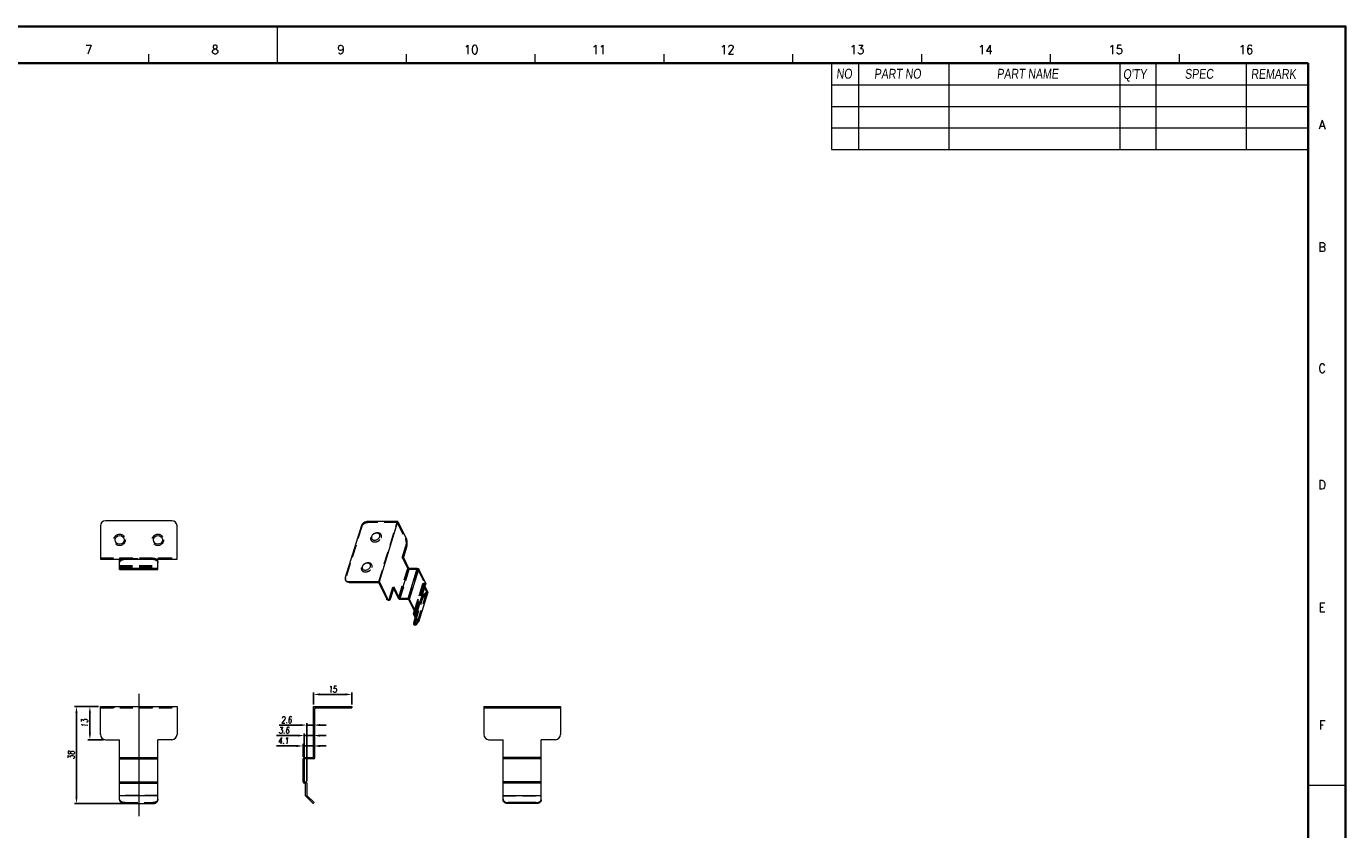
# Model space of a CAD drawing. Header units: millimetres. Extents: x 4065 to 8083, y -652 to 5416.
# Tile 90 of 256: x 7552 to 8069, y 466 to 781. Entities that reach past the tile are written whole.
import ezdxf
from ezdxf.enums import TextEntityAlignment as Align

# ---------------------------------------------------------------- set-up
doc = ezdxf.new("R2010")
doc.units = ezdxf.units.MM
doc.header["$LTSCALE"] = 0.8
doc.header["$PDMODE"] = 3
doc.header["$PDSIZE"] = 0.3125
doc.linetypes.add('HIDDEN', pattern=[9.525, 6.35, -3.175])
doc.layers.get('0').update_dxf_attribs({"linetype": 'CONTINUOUS', "lineweight": 0})
doc.layers.get('Defpoints').update_dxf_attribs({"linetype": 'CONTINUOUS', "lineweight": 0})
doc.layers.add('2', color=3, linetype='CONTINUOUS', lineweight=0)
doc.layers.add('3', color=5, linetype='HIDDEN', lineweight=0)
doc.styles.get("Standard").update_dxf_attribs({"font": 'romans.shx', "width": 0.8, "oblique": 5, "bigfont": 'whgtxt.shx'})
doc.dimstyles.get("Standard").update_dxf_attribs({"dimtxt": 2.5, "dimasz": 2.5, "dimexe": 0.8, "dimexo": 0.8, "dimgap": 0.8, "dimtad": 1, "dimdsep": 46, "dimtxsty": 'Standard', "dimcen": 0, "dimclrd": 3, "dimclre": 3, "dimclrt": 3, "dimazin": 0, "dimtp": 0.001, "dimtm": 0.001, "dimtfac": 1, "dimtmove": 0, "dimatfit": 3, "dimfxl": 0, "dimtolj": 1, "dimarcsym": 0})

# ---------------------------------------------------------------- blocks, each defined once
blk = doc.blocks.new('*D699')
at = {"layer": '2', "color": 3, "lineweight": -2}
for p, q in [((7580.44, 514.26), (7571.04, 514.26)), ((7571.84, 478.76), (7571.84, 511.76)), ((7589.94, 476.26), (7571.04, 476.26))]:
    blk.add_line(p, q, dxfattribs=at)
at = {"layer": '2', "color": 3}
for points in [[(7571.43, 511.76), (7572.26, 511.76), (7571.84, 514.26)], [(7571.43, 478.76), (7572.26, 478.76), (7571.84, 476.26)]]:
    blk.add_solid(points, dxfattribs=at)
at = {"layer": 'Defpoints', "color": 0}
for p in [(7571.84, 514.26), (7581.24, 514.26), (7590.74, 476.26)]:
    blk.add_point(p, dxfattribs=at)
at = {"layer": '2', "color": 3, "insert": (7569.79, 495.26), "char_height": 2.5, "attachment_point": 5, "rotation": 90}
blk.add_mtext('\\A1;38', dxfattribs=at)
blk = doc.blocks.new('*D700')
at = {"layer": '2', "color": 3, "lineweight": -2}
for p, q in [((7580.44, 514.26), (7576.3, 514.26)), ((7577.1, 511.76), (7577.1, 503.76)), ((7582.44, 501.26), (7576.3, 501.26))]:
    blk.add_line(p, q, dxfattribs=at)
at = {"layer": '2', "color": 3}
for points in [[(7576.69, 511.76), (7577.52, 511.76), (7577.1, 514.26)], [(7576.69, 503.76), (7577.52, 503.76), (7577.1, 501.26)]]:
    blk.add_solid(points, dxfattribs=at)
at = {"layer": 'Defpoints', "color": 0}
for p in [(7581.24, 514.26), (7577.1, 501.26), (7583.24, 501.26)]:
    blk.add_point(p, dxfattribs=at)
at = {"layer": '2', "color": 3, "insert": (7575.05, 507.76), "char_height": 2.5, "attachment_point": 5, "rotation": 90}
blk.add_mtext('\\A1;13', dxfattribs=at)
blk = doc.blocks.new('*D702')
at = {"layer": '2', "color": 3, "lineweight": -2}
for p, q in [((7659.58, 506.98), (7651.2, 506.98)), ((7662.08, 485.06), (7662.08, 507.78)), ((7664.68, 506.98), (7662.08, 506.98)), ((7664.68, 495.06), (7664.68, 507.78)), ((7667.18, 506.98), (7669.68, 506.98))]:
    blk.add_line(p, q, dxfattribs=at)
at = {"layer": '2', "color": 3}
for points in [[(7659.58, 507.4), (7659.58, 506.56), (7662.08, 506.98)], [(7667.18, 507.4), (7667.18, 506.56), (7664.68, 506.98)]]:
    blk.add_solid(points, dxfattribs=at)
at = {"layer": 'Defpoints', "color": 0}
for p in [(7662.08, 506.98), (7664.68, 494.26), (7662.08, 484.26)]:
    blk.add_point(p, dxfattribs=at)
at = {"layer": '2', "color": 3, "insert": (7654.14, 509.03), "char_height": 2.5, "attachment_point": 5}
blk.add_mtext('\\A1;2.6', dxfattribs=at)
blk = doc.blocks.new('*D703')
at = {"layer": '2', "color": 3, "lineweight": -2}
for p, q in [((7658.58, 502.87), (7650.24, 502.87)), ((7661.08, 494.56), (7661.08, 503.67)), ((7664.68, 502.87), (7661.08, 502.87)), ((7664.68, 495.06), (7664.68, 503.67)), ((7667.18, 502.87), (7669.68, 502.87))]:
    blk.add_line(p, q, dxfattribs=at)
at = {"layer": '2', "color": 3}
for points in [[(7658.58, 503.29), (7658.58, 502.46), (7661.08, 502.87)], [(7667.18, 503.29), (7667.18, 502.46), (7664.68, 502.87)]]:
    blk.add_solid(points, dxfattribs=at)
at = {"layer": 'Defpoints', "color": 0}
for p in [(7661.08, 502.87), (7661.08, 493.76), (7664.68, 494.26)]:
    blk.add_point(p, dxfattribs=at)
at = {"layer": '2', "color": 3, "insert": (7653.16, 504.92), "char_height": 2.5, "attachment_point": 5}
blk.add_mtext('\\A1;3.6', dxfattribs=at)
blk = doc.blocks.new('*D704')
at = {"layer": '2', "color": 3, "lineweight": -2}
for p, q in [((7658.08, 498.81), (7650.21, 498.81)), ((7660.58, 494.56), (7660.58, 499.61)), ((7664.68, 498.81), (7660.58, 498.81)), ((7664.68, 495.06), (7664.68, 499.61)), ((7667.18, 498.81), (7669.68, 498.81))]:
    blk.add_line(p, q, dxfattribs=at)
at = {"layer": '2', "color": 3}
for points in [[(7658.08, 499.22), (7658.08, 498.39), (7660.58, 498.81)], [(7667.18, 499.22), (7667.18, 498.39), (7664.68, 498.81)]]:
    blk.add_solid(points, dxfattribs=at)
at = {"layer": 'Defpoints', "color": 0}
for p in [(7660.58, 498.81), (7660.58, 493.76), (7664.68, 494.26)]:
    blk.add_point(p, dxfattribs=at)
at = {"layer": '2', "color": 3, "insert": (7652.9, 500.86), "char_height": 2.5, "attachment_point": 5}
blk.add_mtext('\\A1;4.1', dxfattribs=at)
blk = doc.blocks.new('*D708')
at = {"layer": '2', "color": 3, "lineweight": -2}
for p, q in [((7664.68, 515.06), (7664.68, 519.78)), ((7667.18, 518.98), (7677.18, 518.98)), ((7679.68, 515.06), (7679.68, 519.78))]:
    blk.add_line(p, q, dxfattribs=at)
at = {"layer": '2', "color": 3}
for points in [[(7667.18, 519.4), (7667.18, 518.57), (7664.68, 518.98)], [(7677.18, 519.4), (7677.18, 518.57), (7679.68, 518.98)]]:
    blk.add_solid(points, dxfattribs=at)
at = {"layer": 'Defpoints', "color": 0}
for p in [(7679.68, 518.98), (7664.68, 514.26), (7679.68, 514.26)]:
    blk.add_point(p, dxfattribs=at)
at = {"layer": '2', "color": 3, "insert": (7672.18, 521.03), "char_height": 2.5, "attachment_point": 5}
blk.add_mtext('\\A1;15', dxfattribs=at)

msp = doc.modelspace()

# ---------------------------------------------------------------- linework, layer by layer
at = {"color": 7, "linetype": 'Continuous'}
for p, q in [((7650.609, 766.092), (7650.609, 780.203)), ((7600.163, 766.092), (7600.163, 769.62)), ((7701.055, 766.092), (7701.055, 769.62)), ((7751.502, 766.092), (7751.502, 769.62)), ((7801.948, 766.092), (7801.948, 769.62)), ((7852.394, 766.092), (7852.394, 769.62)), ((7902.84, 766.092), (7902.84, 769.62)), ((7953.286, 766.092), (7953.286, 769.62)), ((8003.733, 766.092), (8003.733, 769.62)), ((8054.179, 483.523), (8068.29, 483.523))]:
    msp.add_line(p, q, dxfattribs=at)
at = {"color": 7, "linetype": 'Continuous', "lineweight": 35}
for p in [(7247.04, 766.092), (8054.179, 200.953)]:
    msp.add_line(p, (8054.179, 766.092), dxfattribs=at)
for p, q in [((7867.563, 766.092), (7867.563, 732.375)), ((7878.146, 766.092), (7878.146, 732.375)), ((7867.563, 732.375), (8054.179, 732.375)), ((7581.241, 584.998), (7581.241, 571.998)), ((7609.241, 586.998), (7583.241, 586.998)), ((7611.241, 571.998), (7611.241, 584.998)), ((7683.427, 585.074), (7677.133, 564.707)), ((7697.727, 586.641), (7685.753, 586.641)), ((7690.465, 563.141), (7697.727, 586.641)), ((7697.727, 586.641), (7701.082, 579.803)), ((7701.208, 576.993), (7699.877, 572.685)), ((7581.241, 571.998), (7611.241, 571.998)), ((7588.741, 567.898), (7588.741, 571.998)), ((7588.741, 568.398), (7603.741, 568.398)), ((7603.741, 567.898), (7603.741, 571.998)), ((7698.381, 556.583), (7702.012, 568.333)), ((7702.012, 568.333), (7699.877, 572.685)), ((7701.697, 556.583), (7705.328, 568.333)), ((7705.328, 568.333), (7702.012, 568.333)), ((7588.741, 567.898), (7603.741, 567.898)), ((7677.18, 563.826), (7677.332, 563.515)), ((7678.491, 563.141), (7678.644, 562.83)), ((7678.491, 563.141), (7690.465, 563.141)), ((7693.82, 556.303), (7690.465, 563.141)), ((7702.31, 556.273), (7705.941, 568.023)), ((7708.687, 562.428), (7705.941, 568.023)), ((7678.644, 562.83), (7690.157, 562.83)), ((7690.157, 562.83), (7693.36, 556.303)), ((7694.915, 556.626), (7696.246, 560.935)), ((7697.921, 556.583), (7696.068, 560.359)), ((7698.381, 556.583), (7696.246, 560.935)), ((7705.056, 550.678), (7708.687, 562.428)), ((7705.073, 550.531), (7708.704, 562.28)), ((7709.443, 559.009), (7705.812, 547.259)), ((7709.443, 559.009), (7708.369, 561.198)), ((7693.36, 556.303), (7693.82, 556.303)), ((7693.844, 555.87), (7694.305, 555.87)), ((7701.697, 556.583), (7698.381, 556.583)), ((7698.534, 556.273), (7701.85, 556.273)), ((7701.85, 556.273), (7704.595, 550.678)), ((7705.056, 550.678), (7702.31, 556.273)), ((7703.809, 550.515), (7704.144, 551.598)), ((7703.826, 550.367), (7705.289, 547.388)), ((7704.015, 547.181), (7704.546, 548.901)), ((7704.134, 550.678), (7704.312, 551.254)), ((7704.595, 550.678), (7704.134, 550.678)), ((7704.287, 550.367), (7704.748, 550.367)), ((7705.812, 547.259), (7704.287, 550.367)), ((7703.982, 546.276), (7704.415, 546.056)), ((7705.289, 547.388), (7704.402, 546.493)), ((7704.402, 546.493), (7704.835, 546.274)), ((7704.835, 546.274), (7705.812, 547.259)), ((7581.241, 503.258), (7581.241, 514.258)), ((7581.241, 514.258), (7611.241, 514.258)), ((7611.241, 514.258), (7611.241, 503.258)), ((7664.678, 494.258), (7664.678, 514.258)), ((7664.678, 514.258), (7679.678, 514.258)), ((7665.178, 494.258), (7665.178, 513.758)), ((7665.178, 513.758), (7679.678, 513.758)), ((7677.678, 514.258), (7677.678, 513.758)), ((7679.678, 514.258), (7679.678, 513.758)), ((7731.387, 514.258), (7731.387, 503.258)), ((7731.387, 514.258), (7761.387, 514.258)), ((7731.387, 513.758), (7761.387, 513.758)), ((7733.387, 514.258), (7733.387, 513.758)), ((7759.387, 514.258), (7759.387, 513.758)), ((7761.387, 514.258), (7761.387, 503.258)), ((7583.241, 501.258), (7588.741, 501.258)), ((7588.741, 477.672), (7588.741, 501.258)), ((7609.241, 501.258), (7603.741, 501.258)), ((7603.741, 477.672), (7603.741, 501.258)), ((7664.678, 503.258), (7665.178, 503.258)), ((7664.678, 501.258), (7665.178, 501.258)), ((7733.387, 501.258), (7738.887, 501.258)), ((7738.887, 477.672), (7738.887, 501.258)), ((7759.387, 501.258), (7753.887, 501.258)), ((7753.887, 477.672), (7753.887, 501.258)), ((7588.741, 494.258), (7603.741, 494.258)), ((7588.741, 493.758), (7603.741, 493.758)), ((7660.578, 484.758), (7660.578, 493.758)), ((7661.078, 494.258), (7664.678, 494.258)), ((7661.078, 493.758), (7661.078, 484.758)), ((7664.678, 493.758), (7661.078, 493.758)), ((7753.887, 494.258), (7738.887, 494.258)), ((7753.887, 493.758), (7738.887, 493.758)), ((7588.741, 484.758), (7603.741, 484.758)), ((7588.741, 484.258), (7603.741, 484.258)), ((7661.078, 484.758), (7661.578, 484.758)), ((7661.578, 484.258), (7661.078, 484.258)), ((7661.578, 479.258), (7661.578, 484.258)), ((7662.078, 484.258), (7662.078, 479.465)), ((7753.887, 484.758), (7738.887, 484.758)), ((7753.887, 484.258), (7738.887, 484.258)), ((7603.741, 479.258), (7588.741, 479.258)), ((7590.741, 476.258), (7601.741, 476.258)), ((7664.578, 476.258), (7661.578, 479.258)), ((7662.078, 479.465), (7664.931, 476.612)), ((7663.164, 477.672), (7663.517, 478.026)), ((7664.578, 476.258), (7664.931, 476.612)), ((7738.887, 479.465), (7753.887, 479.465)), ((7751.887, 476.612), (7740.887, 476.612)), ((7740.887, 476.258), (7740.887, 476.612)), ((7751.887, 476.258), (7740.887, 476.258)), ((7751.887, 476.612), (7751.887, 476.258))]:
    msp.add_line(p, q)
at = {"color": 7}
for p, q in [((7913.423, 766.092), (7913.423, 732.375)), ((7980.45, 766.092), (7980.45, 732.375)), ((7994.561, 766.092), (7994.561, 732.375)), ((8029.838, 766.092), (8029.838, 732.375)), ((7867.563, 757.625), (8054.179, 757.625)), ((7867.563, 749.159), (8054.179, 749.159)), ((7867.563, 740.841), (8054.179, 740.841))]:
    msp.add_line(p, q, dxfattribs=at)
at = {"color": 7, "linetype": 'Continuous', "lineweight": 35}
msp.add_lwpolyline([(7228.845, 780.523), (7228.845, 186.523), (8068.845, 186.523), (8068.845, 780.523)], close=True, dxfattribs=at)
for centre in [(7588.741, 579.498), (7603.741, 579.498)]:
    msp.add_circle(centre, 1.75)
for centre, radius, start, end in [((7583.241, 584.998), 2, 90, 180), ((7609.241, 584.998), 2, 0, 90), ((7678.192, 564.349), 1.143, 224.31696, 229.35972), ((7583.241, 503.258), 2, 180, 270), ((7609.241, 503.258), 2, 270, 0), ((7733.387, 503.258), 2, 180, 270), ((7759.387, 503.258), 2, 270, 0), ((7661.078, 493.758), 0.5, 90, 180), ((7664.678, 494.258), 0.5, 270, 0), ((7661.078, 484.758), 0.5, 180, 270), ((7661.578, 484.258), 0.5, 0, 90), ((7739.947, 478.036), 1.061, 197.84847, 198.52238), ((7752.827, 478.036), 1.061, 341.47762, 342.15153)]:
    msp.add_arc(centre, radius, start, end)
for points, start_tangent, end_tangent in [([(7685.753, 586.641), (7685.331, 586.601), (7684.906, 586.485), (7684.499, 586.299), (7684.131, 586.051), (7683.819, 585.754), (7683.581, 585.422), (7683.427, 585.074)], (-1, 0), (-0.2952474, -0.9554208)), ([(7687.392, 580.766), (7687.337, 580.438), (7687.379, 580.129), (7687.516, 579.857), (7687.739, 579.637), (7688.036, 579.484), (7688.389, 579.405), (7688.777, 579.405), (7689.179, 579.484), (7689.57, 579.637), (7689.929, 579.857), (7690.234, 580.129), (7690.467, 580.438), (7690.615, 580.766)], (-0.2952474, -0.9554208), (0.2952474, 0.9554208)), ([(7690.615, 580.766), (7690.67, 581.094), (7690.628, 581.403), (7690.491, 581.675), (7690.268, 581.894), (7689.971, 582.047), (7689.618, 582.126), (7689.23, 582.126), (7688.828, 582.047), (7688.437, 581.894), (7688.078, 581.675), (7687.773, 581.403), (7687.54, 581.094), (7687.392, 580.766)], (0.2952474, 0.9554208), (-0.2952474, -0.9554208)), ([(7701.208, 576.993), (7701.301, 577.373), (7701.358, 577.796), (7701.377, 578.241), (7701.357, 578.686), (7701.299, 579.108), (7701.206, 579.487), (7701.082, 579.803)], (0.2952474, 0.9554208), (-0.4405427, 0.8977317)), ([(7683.761, 569.016), (7683.706, 568.688), (7683.748, 568.379), (7683.885, 568.107), (7684.108, 567.888), (7684.405, 567.734), (7684.758, 567.655), (7685.146, 567.655), (7685.548, 567.734), (7685.939, 567.888), (7686.298, 568.107), (7686.603, 568.379), (7686.836, 568.688), (7686.984, 569.016)], (-0.2952474, -0.9554208), (0.2952474, 0.9554208)), ([(7686.984, 569.016), (7687.039, 569.344), (7686.997, 569.653), (7686.86, 569.925), (7686.637, 570.144), (7686.34, 570.297), (7685.987, 570.377), (7685.599, 570.377), (7685.197, 570.297), (7684.806, 570.144), (7684.447, 569.925), (7684.142, 569.653), (7683.909, 569.344), (7683.761, 569.016)], (0.2952474, 0.9554208), (-0.2952474, -0.9554208)), ([(7705.328, 568.333), (7705.478, 568.318), (7705.628, 568.274), (7705.764, 568.205), (7705.871, 568.119), (7705.941, 568.023)], (1, 0), (0.4405427, -0.8977317)), ([(7677.133, 564.707), (7677.072, 564.359), (7677.106, 564.028), (7677.18, 563.826)], (-0.2952474, -0.9554208), (0.4401753, -0.8979119)), ([(7677.18, 563.826), (7677.233, 563.731), (7677.375, 563.551)], (0.4401753, -0.8979119), (0.6984843, -0.7156254)), ([(7678.644, 562.83), (7678.246, 562.869), (7677.892, 562.985), (7677.601, 563.172), (7677.386, 563.42), (7677.333, 563.515)], (-1, 0), (-0.4401753, 0.8979119)), ([(7677.448, 563.483), (7677.74, 563.296), (7678.093, 563.18), (7678.491, 563.141)], (0.7586986, -0.6514418), (1, 0)), ([(7708.687, 562.428), (7708.711, 562.332), (7708.703, 562.28)], (0.4405427, -0.8977317), (-0.2928676, -0.956153)), ([(7693.844, 555.87), (7693.673, 555.919), (7693.508, 556.066), (7693.36, 556.303)], (-0.9999996, 0.0009059), (-0.4405427, 0.8977317)), ([(7693.82, 556.303), (7693.968, 556.066), (7694.133, 555.919), (7694.305, 555.87)], (0.4405427, -0.8977317), (0.9999996, -0.0009059)), ([(7694.305, 555.87), (7694.306, 555.87), (7694.48, 555.921), (7694.644, 556.07), (7694.792, 556.309), (7694.915, 556.626)], (0.9999996, -0.0009059), (0.2952474, 0.9554208)), ([(7697.921, 556.583), (7697.99, 556.487), (7698.098, 556.401), (7698.234, 556.332), (7698.384, 556.288), (7698.534, 556.273)], (0.4405427, -0.8977317), (1, 0)), ([(7702.31, 556.273), (7702.24, 556.369), (7702.133, 556.455), (7701.997, 556.524), (7701.847, 556.568), (7701.697, 556.583)], (-0.4405427, 0.8977317), (-1, 0)), ([(7703.81, 550.515), (7703.802, 550.463), (7703.826, 550.367)], (-0.2928676, -0.956153), (0.4405427, -0.8977317)), ([(7704.134, 550.678), (7704, 550.663), (7703.893, 550.619), (7703.825, 550.55), (7703.81, 550.515)], (-1, 0), (-0.2928676, -0.956153)), ([(7704.748, 550.367), (7704.882, 550.383), (7704.989, 550.427), (7705.057, 550.496), (7705.072, 550.531)], (1, 0), (0.2928676, 0.956153)), ([(7705.072, 550.531), (7705.08, 550.582), (7705.056, 550.678)], (0.2928676, 0.956153), (-0.4405427, 0.8977317)), ([(7704.015, 547.181), (7703.929, 546.854), (7703.891, 546.588), (7703.903, 546.396), (7703.964, 546.287), (7703.982, 546.277)], (-0.2952474, -0.9554208), (0.9145792, -0.4044069)), ([(7703.982, 546.277), (7704.072, 546.267), (7704.22, 546.337), (7704.402, 546.493)], (0.9145792, -0.4044069), (0.7039053, 0.7102938)), ([(7704.835, 546.274), (7704.654, 546.117), (7704.505, 546.047), (7704.415, 546.057)], (-0.7039053, -0.7102938), (-0.9145792, 0.4044069)), ([(7588.741, 477.672), (7588.791, 477.358), (7588.939, 477.059), (7589.177, 476.791), (7589.494, 476.567), (7589.873, 476.398), (7590.296, 476.294), (7590.741, 476.258)], (0, -1), (1, 0)), ([(7601.741, 476.258), (7602.186, 476.294), (7602.609, 476.398), (7602.988, 476.567), (7603.305, 476.791), (7603.543, 477.059), (7603.691, 477.358), (7603.741, 477.672)], (1, 0), (0, 1)), ([(7738.887, 478.026), (7738.937, 477.711)], (0, -1), (0.3064938, -0.9518727)), ([(7740.887, 476.258), (7740.442, 476.294), (7740.019, 476.398), (7739.64, 476.567), (7739.323, 476.791), (7739.085, 477.059), (7738.937, 477.358), (7738.887, 477.672)], (-1, 0), (0, 1)), ([(7738.941, 477.699), (7739.085, 477.412), (7739.323, 477.144), (7739.64, 476.92), (7740.019, 476.752), (7740.442, 476.647), (7740.887, 476.612)], (0.3176681, -0.948202), (1, 0)), ([(7751.887, 476.612), (7752.332, 476.647), (7752.755, 476.752), (7753.134, 476.92), (7753.451, 477.144), (7753.689, 477.412), (7753.833, 477.699)], (1, 0), (0.3176681, 0.948202)), ([(7753.887, 477.672), (7753.837, 477.358), (7753.689, 477.059), (7753.451, 476.791), (7753.134, 476.567), (7752.755, 476.398), (7752.332, 476.294), (7751.887, 476.258)], (0, -1), (-1, 0)), ([(7753.837, 477.711), (7753.887, 478.026)], (0.3064938, 0.9518727), (0, 1))]:
    msp.add_spline(points, degree=3, dxfattribs=dict(start_tangent=start_tangent, end_tangent=end_tangent))
at = {"layer": '2'}
msp.add_line((7596.241, 519.258), (7596.241, 471.258), dxfattribs=at)
at = {"layer": '3'}
for p, q in [((7683.579, 584.763), (7677.286, 564.397)), ((7683.427, 585.074), (7683.579, 584.763)), ((7685.753, 586.641), (7685.906, 586.33)), ((7697.419, 586.33), (7685.906, 586.33)), ((7690.157, 562.83), (7697.419, 586.33)), ((7697.419, 586.33), (7700.622, 579.803)), ((7701.082, 579.803), (7700.622, 579.803)), ((7700.748, 576.993), (7699.416, 572.685)), ((7701.208, 576.993), (7700.748, 576.993)), ((7581.241, 572.498), (7611.241, 572.498)), ((7583.241, 572.498), (7583.241, 571.998)), ((7588.741, 572.498), (7588.741, 571.998)), ((7588.741, 569.398), (7603.741, 569.398)), ((7588.741, 568.898), (7603.741, 568.898)), ((7590.741, 572.251), (7590.741, 571.898)), ((7590.741, 572.251), (7601.741, 572.251)), ((7590.741, 571.898), (7601.741, 571.898)), ((7601.741, 571.898), (7601.741, 572.251)), ((7603.741, 572.498), (7603.741, 571.998)), ((7609.241, 571.998), (7609.241, 572.498)), ((7697.921, 556.583), (7701.552, 568.333)), ((7699.416, 572.685), (7699.877, 572.685)), ((7701.552, 568.333), (7699.416, 572.685)), ((7677.133, 564.707), (7677.286, 564.397)), ((7698.534, 556.273), (7702.165, 568.023)), ((7701.85, 556.273), (7705.481, 568.023)), ((7702.165, 568.023), (7705.481, 568.023)), ((7705.481, 568.023), (7708.226, 562.428)), ((7694.454, 556.626), (7695.785, 560.935)), ((7695.785, 560.935), (7696.246, 560.935)), ((7696.068, 560.359), (7695.785, 560.935)), ((7703.826, 550.367), (7707.457, 562.117)), ((7704.144, 551.598), (7707.44, 562.265)), ((7704.287, 550.367), (7707.918, 562.117)), ((7704.312, 551.254), (7707.765, 562.428)), ((7704.595, 550.678), (7708.226, 562.428)), ((7704.748, 550.367), (7708.379, 562.117)), ((7708.92, 559.138), (7705.289, 547.388)), ((7707.457, 562.117), (7708.92, 559.138)), ((7708.226, 562.428), (7707.765, 562.428)), ((7707.918, 562.117), (7708.379, 562.117)), ((7708.369, 561.198), (7707.918, 562.117)), ((7708.92, 559.138), (7708.033, 558.243)), ((7708.466, 558.023), (7708.033, 558.243)), ((7708.466, 558.023), (7709.443, 559.009)), ((7694.454, 556.626), (7694.915, 556.626)), ((7704.448, 546.961), (7707.111, 555.578)), ((7704.546, 548.901), (7706.678, 555.798)), ((7707.111, 555.578), (7706.678, 555.798)), ((7704.015, 547.181), (7704.448, 546.961)), ((7581.241, 513.758), (7611.241, 513.758)), ((7583.241, 514.258), (7583.241, 513.758)), ((7586.991, 514.258), (7586.491, 513.758)), ((7590.491, 514.258), (7590.991, 513.758)), ((7601.991, 514.258), (7601.491, 513.758)), ((7605.491, 514.258), (7605.991, 513.758)), ((7609.241, 514.258), (7609.241, 513.758)), ((7670.428, 514.258), (7669.928, 513.758)), ((7673.928, 514.258), (7674.428, 513.758)), ((7737.137, 514.258), (7736.637, 513.758)), ((7740.637, 514.258), (7741.137, 513.758)), ((7752.137, 514.258), (7751.637, 513.758)), ((7755.637, 514.258), (7756.137, 513.758)), ((7603.741, 479.465), (7588.741, 479.465)), ((7590.741, 476.612), (7601.741, 476.612)), ((7590.741, 476.612), (7590.741, 476.258)), ((7601.741, 476.258), (7601.741, 476.612)), ((7738.887, 479.258), (7753.887, 479.258))]:
    msp.add_line(p, q, dxfattribs=at)
for centre in [(7588.741, 579.498), (7603.741, 579.498)]:
    msp.add_circle(centre, 2.25, dxfattribs=at)
for points, start_tangent, end_tangent in [([(7683.579, 584.763), (7683.733, 585.112), (7683.972, 585.443), (7684.283, 585.74), (7684.652, 585.988), (7685.058, 586.175), (7685.484, 586.29), (7685.906, 586.33)], (0.2952474, 0.9554208), (1, 0)), ([(7687.084, 580.455), (7687.017, 580.102), (7687.038, 579.752), (7687.155, 579.428), (7687.361, 579.148), (7687.646, 578.93), (7687.995, 578.779), (7688.395, 578.702), (7688.832, 578.702), (7689.28, 578.779), (7689.722, 578.929), (7690.141, 579.147), (7690.521, 579.426), (7690.838, 579.751), (7691.077, 580.101), (7691.228, 580.455)], (-0.2952474, -0.9554208), (0.2952474, 0.9554208)), ([(7691.228, 580.455), (7691.295, 580.807), (7691.274, 581.157), (7691.158, 581.482), (7690.951, 581.761), (7690.666, 581.98), (7690.318, 582.13), (7689.917, 582.207), (7689.48, 582.208), (7689.032, 582.131), (7688.59, 581.98), (7688.171, 581.762), (7687.791, 581.484), (7687.474, 581.159), (7687.235, 580.808), (7687.084, 580.455)], (0.2952474, 0.9554208), (-0.2952474, -0.9554208)), ([(7700.622, 579.803), (7700.746, 579.487), (7700.839, 579.108), (7700.897, 578.686), (7700.917, 578.241), (7700.897, 577.796), (7700.84, 577.373), (7700.748, 576.993)], (0.4405427, -0.8977317), (-0.2952474, -0.9554208)), ([(7589.614, 572.006), (7589.494, 571.943), (7589.177, 571.719), (7588.939, 571.451), (7588.791, 571.152), (7588.741, 570.837)], (-0.9006901, -0.4344622), (0, -1)), ([(7588.741, 570.484), (7588.791, 570.798), (7588.939, 571.097), (7589.177, 571.365), (7589.494, 571.589), (7589.873, 571.758), (7590.296, 571.862), (7590.741, 571.898)], (0, 1), (1, 0)), ([(7590.741, 572.251), (7590.296, 572.216), (7589.873, 572.111), (7589.614, 572.006)], (-1, 0), (-0.9006901, -0.4344622)), ([(7602.868, 572.006), (7602.609, 572.111), (7602.186, 572.216), (7601.741, 572.251)], (-0.9006901, 0.4344622), (-1, 0)), ([(7601.741, 571.898), (7602.186, 571.862), (7602.609, 571.758), (7602.988, 571.589), (7603.305, 571.365), (7603.543, 571.097), (7603.691, 570.798), (7603.741, 570.484)], (1, 0), (0, -1)), ([(7603.741, 570.837), (7603.691, 571.152), (7603.543, 571.451), (7603.305, 571.719), (7602.988, 571.943), (7602.868, 572.006)], (0, 1), (-0.9006901, 0.4344622)), ([(7683.453, 568.705), (7683.386, 568.352), (7683.407, 568.003), (7683.524, 567.678), (7683.73, 567.399), (7684.015, 567.18), (7684.364, 567.03), (7684.764, 566.952), (7685.201, 566.952), (7685.649, 567.029), (7686.091, 567.179), (7686.51, 567.397), (7686.89, 567.676), (7687.207, 568.001), (7687.446, 568.351), (7687.597, 568.705)], (-0.2952474, -0.9554208), (0.2952474, 0.9554208)), ([(7687.597, 568.705), (7687.664, 569.057), (7687.643, 569.407), (7687.527, 569.732), (7687.32, 570.011), (7687.035, 570.23), (7686.687, 570.38), (7686.286, 570.457), (7685.849, 570.458), (7685.401, 570.381), (7684.959, 570.231), (7684.54, 570.013), (7684.16, 569.734), (7683.843, 569.409), (7683.604, 569.058), (7683.453, 568.705)], (0.2952474, 0.9554208), (-0.2952474, -0.9554208)), ([(7702.165, 568.023), (7702.015, 568.038), (7701.865, 568.082), (7701.729, 568.151), (7701.621, 568.237), (7701.552, 568.333)], (-1, 0), (-0.4405427, 0.8977317)), ([(7677.333, 563.515), (7677.258, 563.717), (7677.224, 564.048), (7677.286, 564.397)], (-0.4401753, 0.8979119), (0.2952474, 0.9554208)), ([(7708.033, 558.243), (7707.827, 558.008), (7707.607, 557.707), (7707.384, 557.353), (7707.169, 556.966), (7706.974, 556.564), (7706.835, 556.238)], (-0.7039053, -0.7102938), (-0.3706349, -0.9287787)), ([(7707.111, 555.578), (7707.241, 555.948), (7707.407, 556.345), (7707.603, 556.746), (7707.818, 557.134), (7708.04, 557.487), (7708.26, 557.789), (7708.466, 558.023)], (0.2952474, 0.9554208), (0.7039053, 0.7102938)), ([(7707.457, 562.117), (7707.433, 562.213), (7707.441, 562.265)], (-0.4405427, 0.8977317), (0.2928676, 0.956153)), ([(7707.441, 562.265), (7707.456, 562.3), (7707.524, 562.369), (7707.631, 562.413), (7707.765, 562.428)], (0.2928676, 0.956153), (1, 0)), ([(7708.703, 562.28), (7708.688, 562.245), (7708.62, 562.177), (7708.513, 562.133), (7708.379, 562.117)], (-0.2928676, -0.956153), (-1, 0)), ([(7694.454, 556.626), (7694.331, 556.309), (7694.184, 556.07), (7694.019, 555.921), (7693.846, 555.87), (7693.844, 555.87)], (-0.2952474, -0.9554208), (-0.9999996, 0.0009059)), ([(7706.835, 556.238), (7706.807, 556.168), (7706.678, 555.798)], (-0.3706349, -0.9287787), (-0.2952474, -0.9554208)), ([(7704.415, 546.057), (7704.398, 546.067), (7704.337, 546.176), (7704.325, 546.368), (7704.362, 546.635), (7704.448, 546.961)], (-0.9145792, 0.4044069), (0.2952474, 0.9554208)), ([(7590.741, 476.612), (7590.296, 476.647), (7589.873, 476.752), (7589.494, 476.92), (7589.177, 477.144), (7588.939, 477.412), (7588.791, 477.711), (7588.741, 478.026)], (-1, 0), (0, 1)), ([(7603.741, 478.026), (7603.691, 477.711), (7603.543, 477.412), (7603.305, 477.144), (7602.988, 476.92), (7602.609, 476.752), (7602.186, 476.647), (7601.741, 476.612)], (0, -1), (-1, 0))]:
    msp.add_spline(points, degree=3, dxfattribs=dict(at, start_tangent=start_tangent, end_tangent=end_tangent))

# ---------------------------------------------------------------- texts
at = {"color": 7, "linetype": 'Continuous', "width": 0.933333}
for s, height, p in [('7', 3.528, (7576.67, 771.452)), ('8', 3.528, (7626.162, 771.452)), ('9', 3.528, (7675.396, 771.452)), ('10', 3.5277, (7726.434, 771.452)), ('11', 3.5277, (7776.442, 771.452)), ('12', 3.5277, (7826.707, 771.452)), ('13', 3.5277, (7877.488, 771.452)), ('14', 3.5277, (7927.753, 771.452)), ('15', 3.5277, (7978.792, 771.452)), ('16', 3.5277, (8029.83, 771.452)), ('A', 3.528, (8059.651, 742.067)), ('B', 3.528, (8059.651, 694.121)), ('C', 3.528, (8059.651, 646.691)), ('D', 3.528, (8059.651, 601.066)), ('E', 3.528, (8059.651, 553.121)), ('F', 3.528, (8059.651, 506.98))]:
    msp.add_text(s, height=height, dxfattribs=at).set_placement(p, align=Align.MIDDLE_CENTER)
at = {"linetype": 'Continuous', "char_height": 3.86326, "attachment_point": 1}
for s, insert in [('{\\fㅁㅌㅈㅂ|b0|i0|c129|p50;NO}', (7869.389, 763.936)), ('{\\fㅁㅌㅈㅂ|b0|i0|c129|p50;PART NO}', (7884.233, 763.912)), ('{\\fㅁㅌㅈㅂ|b0|i0|c129|p50;PART NAME}', (7932.274, 763.912)), ("{\\fㅁㅌㅈㅂ|b0|i0|c129|p50;Q'TY}", (7981.697, 763.786)), ('{\\fㅁㅌㅈㅂ|b0|i0|c129|p50;SPEC}', (8005.86, 763.87)), ('{\\fㅁㅌㅈㅂ|b0|i0|c129|p50;REMARK}', (8031.771, 763.828))]:
    msp.add_mtext(s, dxfattribs=dict(at, insert=insert))

# ---------------------------------------------------------------- dimensions: what is measured, and where the dimension line sits
at = {"layer": '2'}
for base, p1, p2, picture, middle in [((7679.678, 518.985), (7664.678, 514.258), (7679.678, 514.258), '*D708', (7672.178, 521.035)), ((7662.078, 506.979), (7664.678, 494.258), (7662.078, 484.258), '*D702', (7654.136, 509.029)), ((7660.578, 498.806), (7664.678, 494.258), (7660.578, 493.758), '*D704', (7652.895, 500.856))]:
    dim = msp.add_linear_dim(base=base, p1=p1, p2=p2, dimstyle='Standard', override={"dimazin": 2}, dxfattribs=at)
    dim.commit()
    dim.dimension.update_dxf_attribs({"geometry": picture, "text_midpoint": middle})
for base, p1, p2, picture, middle in [((7571.844, 514.258), (7590.741, 476.258), (7581.241, 514.258), '*D699', (7569.794, 495.258)), ((7577.102, 501.258), (7581.241, 514.258), (7583.241, 501.258), '*D700', (7575.052, 507.758))]:
    dim = msp.add_linear_dim(base=base, p1=p1, p2=p2, angle=90, dimstyle='Standard', override={"dimazin": 2}, dxfattribs=at)
    dim.commit()
    dim.dimension.update_dxf_attribs({"geometry": picture, "text_midpoint": middle})
dim = msp.add_linear_dim(base=(7661.078, 502.874), p1=(7664.678, 494.258), p2=(7661.078, 493.758), dimstyle='Standard', override={"dimazin": 2}, dxfattribs=at)
dim.commit()
dim.dimension.update_dxf_attribs({"geometry": '*D703', "text_midpoint": (7653.157, 502.874), "dimtype": 160})

doc.saveas('drawing.dxf')
